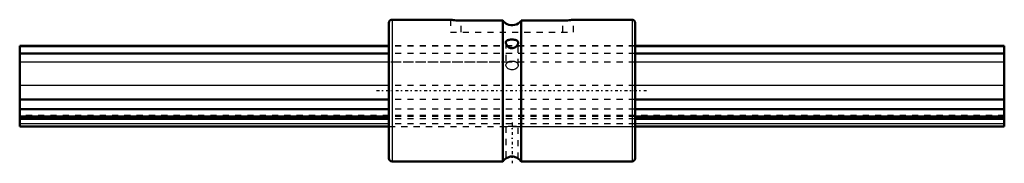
# Model space of a CAD drawing. Header units: millimetres. Extents: x 0 to 160, y -12 to 12.
import ezdxf

# ---------------------------------------------------------------- set-up
doc = ezdxf.new("R2010")
doc.units = ezdxf.units.MM
doc.linetypes.add('Center', pattern=[1.5, 0.45, -0.5, 0.05, -0.5])
doc.linetypes.add('Dashed', pattern=[2, 1, -1])
for name, color, linetype, lineweight in [('2d ConnectionPoints', 7, 'Continuous', 50), ('AM_0', 7, 'Continuous', 50), ('AM_4', 3, 'Continuous', 25), ('AM_7', 7, 'Center', 25), ('AM_9', 6, 'Dashed', 25)]:
    doc.layers.add(name, color=color, linetype=linetype, lineweight=lineweight)

# ---------------------------------------------------------------- blocks, each defined once
blk = doc.blocks.new('1_LBS151160_Spline_Shaft_0_in_LBS15_160L_40600__0')
at = {"layer": 'AM_0'}
for p, q in [((60, 7.25), (0, 7.25)), ((0, 7.25), (0, -5.85)), ((60, 7.22), (0, 7.22)), ((160, 7.25), (100, 7.25)), ((160, 7.22), (100, 7.22)), ((160, 7.25), (160, -5.85)), ((60, 6.01), (0, 6.01)), ((160, 6.01), (100, 6.01)), ((60, -1.44), (0, -1.44)), ((160, -1.44), (100, -1.44)), ((60, -3), (0, -3)), ((160, -3), (100, -3)), ((60, -4.22), (0, -4.22)), ((60, -4.57), (0, -4.57)), ((160, -4.22), (100, -4.22)), ((160, -4.57), (100, -4.57)), ((0, -5.85), (60, -5.85)), ((100, -5.85), (160, -5.85))]:
    blk.add_line(p, q, dxfattribs=at)
at = {"layer": 'AM_4'}
for p, q in [((60, 4.61), (0, 4.61)), ((160, 4.61), (100, 4.61)), ((60, 0.81), (0, 0.81)), ((160, 0.81), (100, 0.81)), ((60, -5.42), (0, -5.42)), ((160, -5.42), (100, -5.42))]:
    blk.add_line(p, q, dxfattribs=at)
at = {"layer": 'AM_9'}
for p, q in [((100, 7.25), (60, 7.25)), ((100, 7.22), (60, 7.22)), ((100, 6.01), (60, 6.01)), ((100, 4.61), (60, 4.61)), ((100, 0.81), (60, 0.81)), ((100, -1.44), (60, -1.44)), ((100, -3), (60, -3)), ((160, -4.07), (0, -4.07)), ((100, -4.22), (60, -4.22)), ((100, -4.57), (60, -4.57)), ((100, -5.42), (60, -5.42)), ((60, -5.85), (100, -5.85))]:
    blk.add_line(p, q, dxfattribs=at)
blk = doc.blocks.new('2_LBS15_Nut_0_in_LBS15_160L_40600__0')
at = {"layer": 'AM_0'}
for p, q in [((70.01, 11.5), (60.5, 11.5)), ((78.5, 11.37), (71.75, 11.37)), ((78.5, 11.37), (78.5, -11.5)), ((81.5, 11.37), (81.5, -11.5)), ((88.25, 11.37), (81.5, 11.37)), ((99.5, 11.5), (89.99, 11.5)), ((60, 11), (60, -11)), ((100, 11), (100, -11)), ((60.5, -11.5), (78.5, -11.5)), ((81.5, -11.5), (99.5, -11.5))]:
    blk.add_line(p, q, dxfattribs=at)
for points in [[(71.75, 11.37), (71.46, 11.37), (71.17, 11.38), (70.91, 11.4), (70.66, 11.42), (70.45, 11.44), (70.27, 11.46), (70.14, 11.48), (70.04, 11.49), (70, 11.5), (70, 11.5)], [(81.5, 11.37), (81.47, 11.33), (81.25, 11.09), (81, 10.9), (80.71, 10.75), (80.41, 10.65), (80.1, 10.61), (79.79, 10.62), (79.48, 10.68), (79.19, 10.79), (79.02, 10.88), (78.87, 10.99), (78.67, 11.17), (78.5, 11.37)], [(90, 11.5), (89.99, 11.5), (89.93, 11.49), (89.83, 11.48), (89.69, 11.46), (89.5, 11.43), (89.28, 11.41), (89.02, 11.39), (88.75, 11.38), (88.45, 11.37), (88.25, 11.37)], [(81, 7.81), (80.99, 7.89), (80.97, 7.97), (80.92, 8.04), (80.86, 8.1), (80.78, 8.15), (80.66, 8.2), (80.53, 8.23), (80.37, 8.26), (80.19, 8.27), (80.03, 8.28), (79.87, 8.27), (79.73, 8.27), (79.6, 8.25), (79.47, 8.23), (79.35, 8.2), (79.24, 8.16), (79.14, 8.1), (79.06, 8.02), (79.01, 7.92), (79, 7.81), (79, 7.81)], [(79, 7.81), (79.01, 7.7), (79.04, 7.59), (79.09, 7.48), (79.15, 7.36), (79.24, 7.24), (79.36, 7.12), (79.5, 7.01), (79.64, 6.94), (79.78, 6.89), (79.87, 6.87)], [(79.87, 6.87), (80.01, 6.86), (80.16, 6.88), (80.3, 6.91), (80.43, 6.97), (80.56, 7.06), (80.68, 7.15), (80.79, 7.28), (80.88, 7.42), (80.94, 7.54), (80.98, 7.66), (81, 7.78), (81, 7.81)], [(81, -11.04), (80.99, -11.03), (80.97, -11.02), (80.93, -10.99), (80.86, -10.95), (80.78, -10.9), (80.67, -10.85), (80.54, -10.8), (80.38, -10.75), (80.2, -10.72), (80.05, -10.7), (79.88, -10.71), (79.74, -10.72), (79.61, -10.75), (79.48, -10.79), (79.36, -10.84), (79.24, -10.89), (79.15, -10.94), (79.07, -10.99), (79.02, -11.03), (79, -11.04), (79, -11.04)]]:
    blk.add_lwpolyline(points, dxfattribs=at)
for centre, radius, start, end in [((60.5, 11), 0.5, 90, 180), ((99.5, 11), 0.5, 360, 90), ((60.5, -11), 0.5, 180, 270), ((80, -12.63), 1.88, 122.1654, 143.1301), ((80, -12.63), 1.87, 36.8699, 57.8642), ((99.5, -11), 0.5, 270, 0)]:
    blk.add_arc(centre, radius, start, end, dxfattribs=at)
at = {"layer": 'AM_4'}
for p, q in [((60.5, 11.5), (60.5, -11.5)), ((99.5, 11.5), (99.5, -11.5))]:
    blk.add_line(p, q, dxfattribs=at)
at = {"layer": 'AM_7'}
for p, q in [((58, 0), (102, 0)), ((80, -5.2), (80, -11.8))]:
    blk.add_line(p, q, dxfattribs=at)
at = {"layer": 'AM_9'}
for p, q in [((70, 11.5), (70, 9.5)), ((71.75, 9.5), (71.75, 11.37)), ((88.25, 9.5), (88.25, 11.37)), ((90, 9.5), (90, 11.5)), ((70, 9.5), (90, 9.5)), ((100, 7.25), (60, 7.25)), ((100, 7.22), (60, 7.22)), ((79, 7.81), (79, 4.14)), ((81, 4.14), (81, 7.8)), ((100, 6.01), (60, 6.01)), ((79.3, 4.61), (60, 4.61)), ((100, 4.61), (80.7, 4.61)), ((100, 0.81), (60, 0.81)), ((100, -1.44), (60, -1.44)), ((100, -3), (60, -3)), ((100, -4.07), (60, -4.07)), ((100, -4.22), (60, -4.22)), ((100, -4.57), (60, -4.57)), ((100, -5.42), (60, -5.42)), ((60, -5.85), (79, -5.85)), ((79, -5.85), (79, -11.04)), ((81, -11.04), (81, -5.85)), ((81, -5.85), (100, -5.85))]:
    blk.add_line(p, q, dxfattribs=at)
for points in [[(79, 4.14), (79, 4.2), (79.03, 4.31), (79.09, 4.42), (79.18, 4.52), (79.3, 4.61)], [(81, 4.14), (81, 4.1), (80.98, 3.98), (80.93, 3.87), (80.85, 3.75), (80.76, 3.65), (80.64, 3.55), (80.5, 3.48), (80.34, 3.42), (80.18, 3.38), (80.01, 3.37), (79.85, 3.38), (79.68, 3.41), (79.53, 3.46), (79.39, 3.54), (79.27, 3.63), (79.16, 3.73), (79.08, 3.84), (79.03, 3.96), (79, 4.08), (79, 4.14)], [(79.3, 4.61), (79.36, 4.65), (79.43, 4.68), (79.51, 4.71), (79.58, 4.73), (79.67, 4.75), (79.75, 4.77), (79.83, 4.78), (79.92, 4.79), (80.01, 4.79), (80.1, 4.79), (80.18, 4.78), (80.27, 4.77), (80.35, 4.75), (80.43, 4.73), (80.51, 4.7), (80.58, 4.67), (80.65, 4.64), (80.7, 4.61)], [(80.7, 4.61), (80.81, 4.53), (80.9, 4.44), (80.96, 4.33), (80.99, 4.22), (81, 4.14)], [(79, -5.85), (79.01, -5.85), (79.04, -5.84), (79.1, -5.83), (79.18, -5.82), (79.29, -5.81), (79.41, -5.79), (79.56, -5.78), (79.71, -5.77), (79.88, -5.77), (80.05, -5.76), (80.21, -5.77), (80.37, -5.78), (80.52, -5.79), (80.65, -5.8), (80.77, -5.82), (80.87, -5.83), (80.94, -5.84), (80.98, -5.85), (81, -5.85), (81, -5.85)]]:
    blk.add_lwpolyline(points, dxfattribs=at)

msp = doc.modelspace()

# ---------------------------------------------------------------- linework, layer by layer
at = {"layer": '2d ConnectionPoints'}
for p in [(60, 0), (60, 0), (100, 0)]:
    msp.add_point(p, dxfattribs=at)

# ---------------------------------------------------------------- block references
for name in ['2_LBS15_Nut_0_in_LBS15_160L_40600__0', '1_LBS151160_Spline_Shaft_0_in_LBS15_160L_40600__0']:
    msp.add_blockref(name, (0, 0))

doc.saveas('drawing.dxf')
